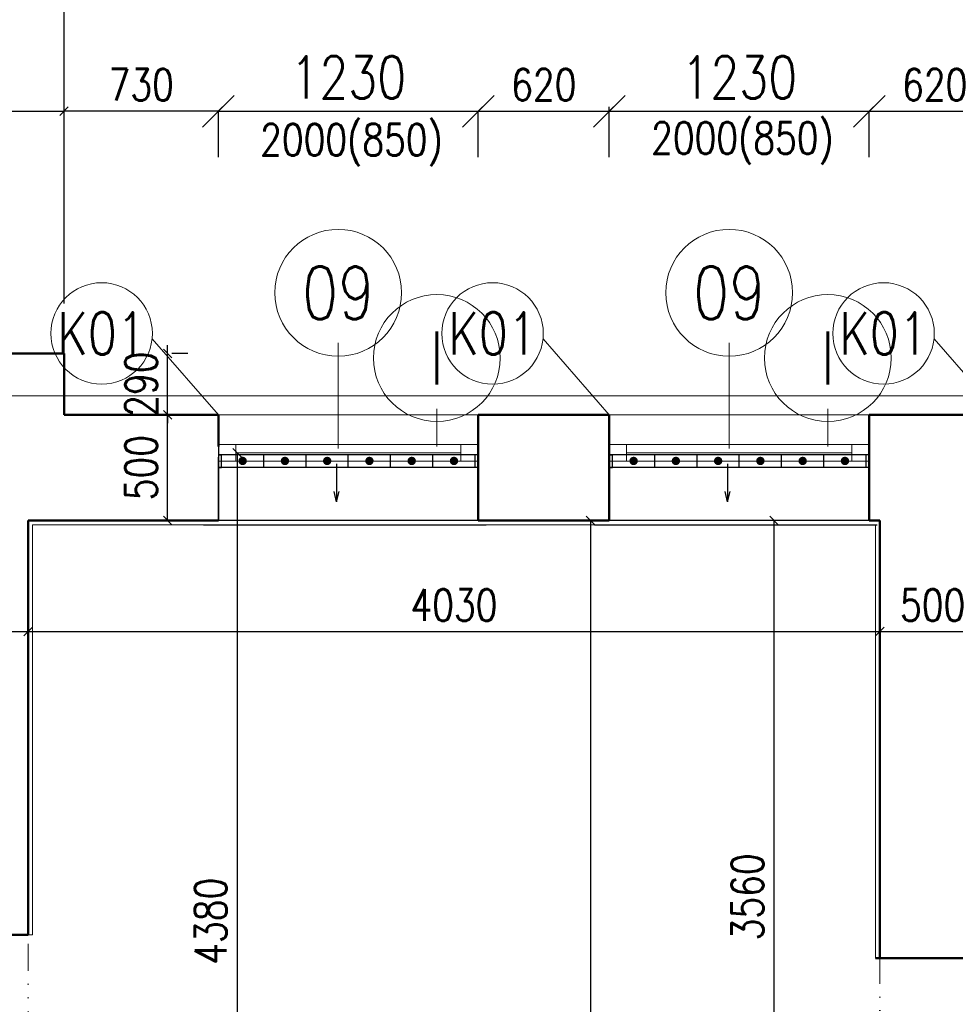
# Model space of a CAD drawing. Header units: millimetres. Extents: x -238874 to 551972, y -298952 to 658415.
# Tile 168 of 256: x 42618 to 47045, y 95312 to 99969. Entities that reach past the tile are written whole.
import ezdxf
from ezdxf.enums import TextEntityAlignment as Align

# ---------------------------------------------------------------- set-up
doc = ezdxf.new("R2010")
doc.units = ezdxf.units.MM
doc.header["$LTSCALE"] = 20
doc.linetypes.add('DIVIDE2', pattern=[15.875, 6.35, -3.175, 0, -3.175, 0, -3.175])
doc.layers.add('00_HEDVIKA _KRESBA', color=1, linetype='Continuous')
doc.layers.add('KOTY', color=8, linetype='Continuous')
doc.layers.add('00_HEDVIKA_DEMOLICE', color=2, linetype='Continuous', lineweight=30, transparency=0.3)
for name, color, linetype, lineweight in [('00_HEDVIKA_OBRYS', 1, 'Continuous', 50), ('CKBUBLINY', 1, 'Continuous', 18), ('CKBUBLINY DEMOLICE', 4, 'Continuous', 18), ('CKBUBLINY_POPIS', 3, 'Continuous', 25), ('CKKOTY', 3, 'Continuous', 18), ('CKOKNA', 30, 'Continuous', 18), ('CKSYMBOLY', 21, 'Continuous', 25), ('HEDVIKA_OKNA_PARAPET', 70, 'Continuous', 18), ('NOSNÉ', 8, 'Continuous', 50), ('PRUCHODY', 7, 'Continuous', 18)]:
    doc.layers.add(name, color=color, linetype=linetype, lineweight=lineweight)
doc.layers.add('CKNETISK', color=116, linetype='Continuous', lineweight=18, plot=False)
doc.styles.add('SIMPLEX', font='SIMPLEX.shx', dxfattribs={"width": 0.8, "bigfont": 'CAD13.shx'})
doc.styles.get("Standard").update_dxf_attribs({"font": 'simplex.shx', "width": 0.8})
doc.dimstyles.new('CADKON', dxfattribs={"dimscale": 100, "dimtxt": 2, "dimasz": 1.5, "dimexe": 0, "dimexo": 2, "dimgap": 0.6, "dimtad": 1, "dimrnd": 1, "dimtxsty": 'Standard', "dimblk1": 'OBLIQUE', "dimblk2": 'OBLIQUE', "dimsah": 1, "dimcen": 2.5, "dimadec": 1, "dimazin": 2, "dimtfac": 1, "dimtix": 1, "dimtmove": 2, "dimatfit": 3, "dimldrblk": 'OPEN30', "dimfxl": 5, "dimtfill": 1, "dimtolj": 1, "dimarcsym": 0})
doc.dimstyles.new('CKA', dxfattribs={"dimtxt": 200, "dimasz": 40, "dimexe": 20, "dimexo": 0.2, "dimgap": 50, "dimtad": 1, "dimdec": 0, "dimrnd": 1, "dimzin": 0, "dimdsep": 46, "dimtxsty": 'Standard', "dimblk1": 'OBLIQUE', "dimblk2": 'OBLIQUE', "dimsah": 1, "dimcen": 0.09, "dimclrd": 253, "dimclre": 253, "dimclrt": 253, "dimadec": 0, "dimazin": 0, "dimtfac": 1, "dimtdec": 0, "dimtix": 1, "dimtmove": 2, "dimatfit": 3, "dimfxl": 1, "dimtolj": 1, "dimtzin": 0, "dimarcsym": 0})

# ---------------------------------------------------------------- blocks, each defined once
blk = doc.blocks.new('_OBLIQUE')
at = {"color": 0, "linetype": 'ByBlock'}
blk.add_line((-0.5, -0.5), (0.5, 0.5), dxfattribs=at)
blk = doc.blocks.new('*D343')
at = {"layer": 'DEFPOINTS', "color": 0, "transparency": 16777216}
for p in [(83148, 100421), (16298, 98190), (83148, 98190)]:
    blk.add_point(p, dxfattribs=at)
at = {"layer": 'KOTY', "lineweight": -2, "transparency": 16777216}
for p, q in [((16298, 100421), (83148, 100421)), ((83148, 98570.8), (83148, 100441))]:
    blk.add_line(p, q, dxfattribs=at)
at = {"layer": 'KOTY', "lineweight": -2, "transparency": 16777216, "xscale": 40, "yscale": 40, "zscale": 40, "rotation": 180}
blk.add_blockref('_OBLIQUE', (16298, 100421), dxfattribs=at)
at = {"layer": 'KOTY', "lineweight": -2, "transparency": 16777216, "xscale": 40, "yscale": 40, "zscale": 40}
blk.add_blockref('_OBLIQUE', (83148, 100421), dxfattribs=at)
at = {"layer": 'KOTY', "transparency": 16777216, "insert": (49723, 100546), "char_height": 150, "attachment_point": 5, "style": 'SIMPLEX'}
blk.add_mtext('\\A1;66850', dxfattribs=at)
blk = doc.blocks.new('*D676')
at = {"layer": 'DEFPOINTS', "color": 0, "transparency": 16777216}
for p in [(42658, 97600), (42658, 88910), (45319.1, 88910)]:
    blk.add_point(p, dxfattribs=at)
at = {"layer": 'KOTY', "lineweight": -2, "transparency": 16777216}
for p, q in [((45319.1, 97600), (45319.1, 88910)), ((43038.7, 88910), (45339.1, 88910))]:
    blk.add_line(p, q, dxfattribs=at)
at = {"layer": 'KOTY', "lineweight": -2, "transparency": 16777216, "xscale": 40, "yscale": 40, "zscale": 40}
for p, rotation in [((45319.1, 97600), 90), ((45319.1, 88910), 270)]:
    blk.add_blockref('_OBLIQUE', p, dxfattribs=dict(at, rotation=rotation))
at = {"layer": 'KOTY', "transparency": 16777216, "insert": (45194.1, 93255), "char_height": 150, "attachment_point": 5, "rotation": 90, "style": 'SIMPLEX'}
blk.add_mtext('\\A1;8690', dxfattribs=at)
blk = doc.blocks.new('*D1342')
at = {"layer": 'DEFPOINTS', "color": 0, "transparency": 16777216}
for p in [(62698, 100104.4), (42828, 98245), (62698, 98160)]:
    blk.add_point(p, dxfattribs=at)
at = {"layer": 'KOTY', "lineweight": -2, "transparency": 16777216}
for p, q in [((62698, 98540.8), (62698, 100124.4)), ((42828, 100104.4), (62698, 100104.4))]:
    blk.add_line(p, q, dxfattribs=at)
at = {"layer": 'KOTY', "lineweight": -2, "transparency": 16777216, "xscale": 40, "yscale": 40, "zscale": 40, "rotation": 180}
blk.add_blockref('_OBLIQUE', (42828, 100104.4), dxfattribs=at)
at = {"layer": 'KOTY', "lineweight": -2, "transparency": 16777216, "xscale": 40, "yscale": 40, "zscale": 40}
blk.add_blockref('_OBLIQUE', (62698, 100104.4), dxfattribs=at)
at = {"layer": 'KOTY', "transparency": 16777216, "insert": (52763, 100229.4), "char_height": 150, "attachment_point": 5, "style": 'SIMPLEX'}
blk.add_mtext('\\A1;19870', dxfattribs=at)
blk = doc.blocks.new('*D1345')
at = {"layer": 'DEFPOINTS', "color": 0, "transparency": 16777216}
for p in [(42828, 100104.4), (42828, 98245), (32748, 98190)]:
    blk.add_point(p, dxfattribs=at)
at = {"layer": 'KOTY', "lineweight": -2, "transparency": 16777216}
for p, q in [((42828, 98625.8), (42828, 100124.4)), ((32748, 100104.4), (37513.3, 100104.4)), ((42828, 100104.4), (38127.6, 100104.4))]:
    blk.add_line(p, q, dxfattribs=at)
at = {"layer": 'KOTY', "lineweight": -2, "transparency": 16777216, "xscale": 40, "yscale": 40, "zscale": 40, "rotation": 180}
blk.add_blockref('_OBLIQUE', (32748, 100104.4), dxfattribs=at)
at = {"layer": 'KOTY', "lineweight": -2, "transparency": 16777216, "xscale": 40, "yscale": 40, "zscale": 40}
blk.add_blockref('_OBLIQUE', (42828, 100104.4), dxfattribs=at)
at = {"layer": 'KOTY', "transparency": 16777216, "insert": (37820.4, 100221.8), "char_height": 150, "attachment_point": 5, "style": 'SIMPLEX'}
blk.add_mtext('\\A1;10080', dxfattribs=at)
blk = doc.blocks.new('*D1372')
at = {"layer": 'DEFPOINTS', "color": 0, "transparency": 16777216}
for p in [(43932.2, 97920), (41796.8, 93490), (43932.2, 93490)]:
    blk.add_point(p, dxfattribs=at)
at = {"layer": 'KOTY', "lineweight": -2, "transparency": 16777216}
for p, q in [((41796.8, 97920), (41796.8, 93490)), ((43551.5, 93490), (41776.8, 93490))]:
    blk.add_line(p, q, dxfattribs=at)
at = {"layer": 'KOTY', "lineweight": -2, "transparency": 16777216, "xscale": 40, "yscale": 40, "zscale": 40}
for p, rotation in [((41796.8, 97920), 90), ((41796.8, 93490), 270)]:
    blk.add_blockref('_OBLIQUE', p, dxfattribs=dict(at, rotation=rotation))
at = {"layer": 'KOTY', "transparency": 16777216, "insert": (41671.8, 95705), "char_height": 150, "attachment_point": 5, "rotation": 90, "style": 'SIMPLEX'}
blk.add_mtext('\\A1;4380', dxfattribs=at)
blk = doc.blocks.new('*D1373')
at = {"layer": 'DEFPOINTS', "color": 0, "transparency": 16777216}
for p in [(46963.8, 97600), (46186.8, 94040), (46963.8, 94040)]:
    blk.add_point(p, dxfattribs=at)
at = {"layer": 'KOTY', "lineweight": -2, "transparency": 16777216}
for p, q in [((46186.8, 97600), (46186.8, 94040)), ((46583, 94040), (46166.8, 94040))]:
    blk.add_line(p, q, dxfattribs=at)
at = {"layer": 'KOTY', "lineweight": -2, "transparency": 16777216, "xscale": 40, "yscale": 40, "zscale": 40}
for p, rotation in [((46186.8, 97600), 90), ((46186.8, 94040), 270)]:
    blk.add_blockref('_OBLIQUE', p, dxfattribs=dict(at, rotation=rotation))
at = {"layer": 'KOTY', "transparency": 16777216, "insert": (46061.8, 95820), "char_height": 150, "attachment_point": 5, "rotation": 90, "style": 'SIMPLEX'}
blk.add_mtext('\\A1;3560', dxfattribs=at)
blk = doc.blocks.new('*D1374')
at = {"layer": 'CKKOTY', "color": 0, "lineweight": -2, "transparency": 16777216}
for p, q in [((45408, 99319), (45408, 99535.8)), ((45408, 99535.8), (46638, 99535.8)), ((46638, 99319), (46638, 99535.8))]:
    blk.add_line(p, q, dxfattribs=at)
at = {"layer": 'DEFPOINTS', "color": 0, "transparency": 16777216}
for p in [(46638, 99535.8), (45408, 99119), (46638, 99119)]:
    blk.add_point(p, dxfattribs=at)
at = {"layer": 'CKKOTY', "color": 0, "lineweight": -2, "transparency": 16777216, "xscale": 150, "yscale": 150, "zscale": 150, "rotation": 180}
blk.add_blockref('_OBLIQUE', (45408, 99535.8), dxfattribs=at)
at = {"layer": 'CKKOTY', "color": 0, "lineweight": -2, "transparency": 16777216, "xscale": 150, "yscale": 150, "zscale": 150}
blk.add_blockref('_OBLIQUE', (46638, 99535.8), dxfattribs=at)
at = {"layer": 'CKKOTY', "color": 0, "transparency": 16777216, "insert": (46023, 99695.8), "char_height": 200, "attachment_point": 5, "bg_fill": 3, "box_fill_scale": 1.1, "bg_fill_color": 256, "bg_fill_true_color": 13158600, "bg_fill_transparency": 0}
blk.add_mtext('\\A1;1230', dxfattribs=at)
blk = doc.blocks.new('_Open30')
at = {"color": 0, "lineweight": -2}
for p, q in [((-1, 0.268), (0, 0)), ((0, 0), (-1, -0.268)), ((0, 0), (-1, 0))]:
    blk.add_line(p, q, dxfattribs=at)
blk = doc.blocks.new('*D1375')
at = {"layer": 'DEFPOINTS', "color": 0, "transparency": 16777216}
for p in [(42658, 97600), (46688, 97600), (46688, 97075.3)]:
    blk.add_point(p, dxfattribs=at)
at = {"layer": 'KOTY', "lineweight": -2, "transparency": 16777216}
for p, q in [((46688, 97219.3), (46688, 97055.3)), ((42658, 97075.3), (46688, 97075.3))]:
    blk.add_line(p, q, dxfattribs=at)
at = {"layer": 'KOTY', "lineweight": -2, "transparency": 16777216, "xscale": 40, "yscale": 40, "zscale": 40, "rotation": 180}
blk.add_blockref('_OBLIQUE', (42658, 97075.3), dxfattribs=at)
at = {"layer": 'KOTY', "lineweight": -2, "transparency": 16777216, "xscale": 40, "yscale": 40, "zscale": 40}
blk.add_blockref('_OBLIQUE', (46688, 97075.3), dxfattribs=at)
at = {"layer": 'KOTY', "transparency": 16777216, "insert": (44673, 97200.3), "char_height": 150, "attachment_point": 5, "style": 'SIMPLEX'}
blk.add_mtext('\\A1;4030', dxfattribs=at)
blk = doc.blocks.new('*D1376')
at = {"layer": 'DEFPOINTS', "color": 0, "transparency": 16777216}
for p in [(43033.3, 98390), (43317.8, 98390), (42863.3, 98100)]:
    blk.add_point(p, dxfattribs=at)
at = {"layer": 'KOTY', "lineweight": -2, "transparency": 16777216}
for p, q in [((43317.8, 98390), (43317.8, 98430)), ((43317.8, 98100), (43317.8, 98390)), ((43414.1, 98390), (43337.8, 98390)), ((43317.8, 98100), (43317.8, 98060))]:
    blk.add_line(p, q, dxfattribs=at)
at = {"layer": 'KOTY', "lineweight": -2, "transparency": 16777216, "xscale": 40, "yscale": 40, "zscale": 40}
for p, rotation in [((43317.8, 98390), 270), ((43317.8, 98100), 90)]:
    blk.add_blockref('_OBLIQUE', p, dxfattribs=dict(at, rotation=rotation))
at = {"layer": 'KOTY', "transparency": 16777216, "insert": (43192.8, 98245), "char_height": 150, "attachment_point": 5, "rotation": 90, "style": 'SIMPLEX'}
blk.add_mtext('\\A1;290', dxfattribs=at)
blk = doc.blocks.new('*D1377')
at = {"layer": 'DEFPOINTS', "color": 0, "transparency": 16777216}
for p in [(42863.3, 98100), (43317.8, 98100), (42863.3, 97600)]:
    blk.add_point(p, dxfattribs=at)
at = {"layer": 'KOTY', "lineweight": -2, "transparency": 16777216}
for p, q in [((43244.1, 98100), (43337.8, 98100)), ((43317.8, 97600), (43317.8, 98100))]:
    blk.add_line(p, q, dxfattribs=at)
at = {"layer": 'KOTY', "lineweight": -2, "transparency": 16777216, "xscale": 40, "yscale": 40, "zscale": 40}
for p, rotation in [((43317.8, 98100), 90), ((43317.8, 97600), 270)]:
    blk.add_blockref('_OBLIQUE', p, dxfattribs=dict(at, rotation=rotation))
at = {"layer": 'KOTY', "transparency": 16777216, "insert": (43192.8, 97850), "char_height": 150, "attachment_point": 5, "rotation": 90, "style": 'SIMPLEX'}
blk.add_mtext('\\A1;500', dxfattribs=at)
blk = doc.blocks.new('*D1378')
at = {"layer": 'DEFPOINTS', "color": 0, "transparency": 16777216}
for p in [(42828, 99535.8), (42828, 98831.7), (43558, 98831.7)]:
    blk.add_point(p, dxfattribs=at)
at = {"layer": 'KOTY', "lineweight": -2, "transparency": 16777216}
for p, q in [((42828, 99212.5), (42828, 99555.8)), ((43558, 99535.8), (42828, 99535.8))]:
    blk.add_line(p, q, dxfattribs=at)
at = {"layer": 'KOTY', "lineweight": -2, "transparency": 16777216, "xscale": 40, "yscale": 40, "zscale": 40, "rotation": 180}
blk.add_blockref('_OBLIQUE', (42828, 99535.8), dxfattribs=at)
at = {"layer": 'KOTY', "lineweight": -2, "transparency": 16777216, "xscale": 40, "yscale": 40, "zscale": 40}
blk.add_blockref('_OBLIQUE', (43558, 99535.8), dxfattribs=at)
at = {"layer": 'KOTY', "transparency": 16777216, "insert": (43193, 99660.8), "char_height": 150, "attachment_point": 5, "style": 'SIMPLEX'}
blk.add_mtext('\\A1;730', dxfattribs=at)
blk = doc.blocks.new('*D1379')
at = {"layer": 'CKKOTY', "color": 0, "lineweight": -2, "transparency": 16777216}
for p, q in [((43558, 99319), (43558, 99535.8)), ((43558, 99535.8), (44788, 99535.8)), ((44788, 99319), (44788, 99535.8))]:
    blk.add_line(p, q, dxfattribs=at)
at = {"layer": 'DEFPOINTS', "color": 0, "transparency": 16777216}
for p in [(44788, 99535.8), (43558, 99119), (44788, 99119)]:
    blk.add_point(p, dxfattribs=at)
at = {"layer": 'CKKOTY', "color": 0, "lineweight": -2, "transparency": 16777216, "xscale": 150, "yscale": 150, "zscale": 150, "rotation": 180}
blk.add_blockref('_OBLIQUE', (43558, 99535.8), dxfattribs=at)
at = {"layer": 'CKKOTY', "color": 0, "lineweight": -2, "transparency": 16777216, "xscale": 150, "yscale": 150, "zscale": 150}
blk.add_blockref('_OBLIQUE', (44788, 99535.8), dxfattribs=at)
at = {"layer": 'CKKOTY', "color": 0, "transparency": 16777216, "insert": (44173, 99695.8), "char_height": 200, "attachment_point": 5, "bg_fill": 3, "box_fill_scale": 1.1, "bg_fill_color": 256, "bg_fill_true_color": 13158600, "bg_fill_transparency": 0}
blk.add_mtext('\\A1;1230', dxfattribs=at)
blk = doc.blocks.new('*D1380')
at = {"layer": 'DEFPOINTS', "color": 0, "transparency": 16777216}
for p in [(45408, 99535.8), (44788, 99119), (45408, 99119)]:
    blk.add_point(p, dxfattribs=at)
at = {"layer": 'KOTY', "lineweight": -2, "transparency": 16777216}
for p, q in [((44788, 99535.8), (45408, 99535.8)), ((45408, 99499.8), (45408, 99555.8))]:
    blk.add_line(p, q, dxfattribs=at)
at = {"layer": 'KOTY', "lineweight": -2, "transparency": 16777216, "xscale": 40, "yscale": 40, "zscale": 40, "rotation": 180}
blk.add_blockref('_OBLIQUE', (44788, 99535.8), dxfattribs=at)
at = {"layer": 'KOTY', "lineweight": -2, "transparency": 16777216, "xscale": 40, "yscale": 40, "zscale": 40}
blk.add_blockref('_OBLIQUE', (45408, 99535.8), dxfattribs=at)
at = {"layer": 'KOTY', "transparency": 16777216, "insert": (45098, 99660.8), "char_height": 150, "attachment_point": 5, "style": 'SIMPLEX'}
blk.add_mtext('\\A1;620', dxfattribs=at)
blk = doc.blocks.new('*D1381')
at = {"layer": 'DEFPOINTS', "color": 0, "transparency": 16777216}
for p in [(42178, 97890), (42658, 97600), (42658, 97075.3)]:
    blk.add_point(p, dxfattribs=at)
at = {"layer": 'KOTY', "lineweight": -2, "transparency": 16777216}
for p, q in [((42658, 97219.3), (42658, 97055.3)), ((42178, 97075.3), (42658, 97075.3))]:
    blk.add_line(p, q, dxfattribs=at)
at = {"layer": 'KOTY', "lineweight": -2, "transparency": 16777216, "xscale": 40, "yscale": 40, "zscale": 40, "rotation": 180}
blk.add_blockref('_OBLIQUE', (42178, 97075.3), dxfattribs=at)
at = {"layer": 'KOTY', "lineweight": -2, "transparency": 16777216, "xscale": 40, "yscale": 40, "zscale": 40}
blk.add_blockref('_OBLIQUE', (42658, 97075.3), dxfattribs=at)
at = {"layer": 'KOTY', "transparency": 16777216, "insert": (42418, 97200.3), "char_height": 150, "attachment_point": 5, "style": 'SIMPLEX'}
blk.add_mtext('\\A1;480', dxfattribs=at)
blk = doc.blocks.new('*D1382')
at = {"layer": 'DEFPOINTS', "color": 0, "transparency": 16777216}
for p in [(47258, 99535.8), (46638, 99119), (47258, 99119)]:
    blk.add_point(p, dxfattribs=at)
at = {"layer": 'KOTY', "lineweight": -2, "transparency": 16777216}
for p, q in [((46638, 99535.8), (47258, 99535.8)), ((47258, 99499.8), (47258, 99555.8))]:
    blk.add_line(p, q, dxfattribs=at)
at = {"layer": 'KOTY', "lineweight": -2, "transparency": 16777216, "xscale": 40, "yscale": 40, "zscale": 40, "rotation": 180}
blk.add_blockref('_OBLIQUE', (46638, 99535.8), dxfattribs=at)
at = {"layer": 'KOTY', "lineweight": -2, "transparency": 16777216, "xscale": 40, "yscale": 40, "zscale": 40}
blk.add_blockref('_OBLIQUE', (47258, 99535.8), dxfattribs=at)
at = {"layer": 'KOTY', "transparency": 16777216, "insert": (46948, 99660.8), "char_height": 150, "attachment_point": 5, "style": 'SIMPLEX'}
blk.add_mtext('\\A1;620', dxfattribs=at)
blk = doc.blocks.new('*D1387')
at = {"layer": 'DEFPOINTS', "color": 0, "transparency": 16777216}
for p in [(46688, 97600), (47188, 97600), (47188, 97075.3)]:
    blk.add_point(p, dxfattribs=at)
at = {"layer": 'KOTY', "lineweight": -2, "transparency": 16777216}
for p, q in [((47188, 97219.3), (47188, 97055.3)), ((46688, 97075.3), (47188, 97075.3))]:
    blk.add_line(p, q, dxfattribs=at)
at = {"layer": 'KOTY', "lineweight": -2, "transparency": 16777216, "xscale": 40, "yscale": 40, "zscale": 40, "rotation": 180}
blk.add_blockref('_OBLIQUE', (46688, 97075.3), dxfattribs=at)
at = {"layer": 'KOTY', "lineweight": -2, "transparency": 16777216, "xscale": 40, "yscale": 40, "zscale": 40}
blk.add_blockref('_OBLIQUE', (47188, 97075.3), dxfattribs=at)
at = {"layer": 'KOTY', "transparency": 16777216, "insert": (46938, 97200.3), "char_height": 150, "attachment_point": 5, "style": 'SIMPLEX'}
blk.add_mtext('\\A1;500', dxfattribs=at)
blk = doc.blocks.new('*D3363')
at = {"layer": 'DEFPOINTS', "color": 0, "transparency": 16777216}
for p in [(42828, 99535.8), (41488, 98390), (42828, 98390)]:
    blk.add_point(p, dxfattribs=at)
at = {"layer": 'KOTY', "lineweight": -2, "transparency": 16777216}
for p, q in [((41488, 99535.8), (42828, 99535.8)), ((42828, 98770.8), (42828, 99555.8))]:
    blk.add_line(p, q, dxfattribs=at)
at = {"layer": 'KOTY', "lineweight": -2, "transparency": 16777216, "xscale": 40, "yscale": 40, "zscale": 40, "rotation": 180}
blk.add_blockref('_OBLIQUE', (41488, 99535.8), dxfattribs=at)
at = {"layer": 'KOTY', "lineweight": -2, "transparency": 16777216, "xscale": 40, "yscale": 40, "zscale": 40}
blk.add_blockref('_OBLIQUE', (42828, 99535.8), dxfattribs=at)
at = {"layer": 'KOTY', "transparency": 16777216, "insert": (42158, 99660.8), "char_height": 150, "attachment_point": 5, "style": 'SIMPLEX'}
blk.add_mtext('\\A1;1340', dxfattribs=at)
blk = doc.blocks.new('*D3364')
at = {"layer": 'DEFPOINTS', "color": 0, "transparency": 16777216}
for p in [(45782.2, 97920), (43646.8, 93490), (45782.2, 93490)]:
    blk.add_point(p, dxfattribs=at)
at = {"layer": 'KOTY', "lineweight": -2, "transparency": 16777216}
for p, q in [((43646.8, 97920), (43646.8, 93490)), ((45401.5, 93490), (43626.8, 93490))]:
    blk.add_line(p, q, dxfattribs=at)
at = {"layer": 'KOTY', "lineweight": -2, "transparency": 16777216, "xscale": 40, "yscale": 40, "zscale": 40}
for p, rotation in [((43646.8, 97920), 90), ((43646.8, 93490), 270)]:
    blk.add_blockref('_OBLIQUE', p, dxfattribs=dict(at, rotation=rotation))
at = {"layer": 'KOTY', "transparency": 16777216, "insert": (43521.8, 95705), "char_height": 150, "attachment_point": 5, "rotation": 90, "style": 'SIMPLEX'}
blk.add_mtext('\\A1;4380', dxfattribs=at)
blk = doc.blocks.new('CK_BUBBLE_1_0_0')
at = {"color": 0, "linetype": 'ByBlock', "lineweight": -2}
blk.add_circle((0, 0), 1, dxfattribs=at)
blk = doc.blocks.new('*U3302')
at = {"color": 0, "linetype": 'ByBlock', "lineweight": -2}
for p, q in [((-225, 0), (-80, 0)), ((225, 0), (103, 30)), ((225, 0), (103, -30)), ((-80, 0), (27, 0)), ((27, 0), (225, 0))]:
    blk.add_line(p, q, dxfattribs=at)
at = {"color": 0, "linetype": 'Continuous', "lineweight": -2, "flags": 8}
blk.add_attdef('SPÁD', text='', height=100, dxfattribs=at).set_placement((0, 40), align=Align.CENTER)

msp = doc.modelspace()

# ---------------------------------------------------------------- hatches: boundary and pattern name
at = {"layer": '00_HEDVIKA_DEMOLICE'}
for points in [[(43692.962, 97881.784, 1), (43652.962, 97881.784, 1)], [(43892.962, 97881.784, 1), (43852.962, 97881.784, 1)], [(44092.962, 97881.784, 1), (44052.962, 97881.784, 1)], [(44292.962, 97881.784, 1), (44252.962, 97881.784, 1)], [(44492.962, 97881.784, 1), (44452.962, 97881.784, 1)], [(44692.962, 97881.784, 1), (44652.962, 97881.784, 1)], [(45542.962, 97881.784, 1), (45502.962, 97881.784, 1)], [(45742.962, 97881.784, 1), (45702.962, 97881.784, 1)], [(45942.962, 97881.784, 1), (45902.962, 97881.784, 1)], [(46142.962, 97881.784, 1), (46102.962, 97881.784, 1)], [(46342.962, 97881.784, 1), (46302.962, 97881.784, 1)], [(46542.962, 97881.784, 1), (46502.962, 97881.784, 1)]]:
    msp.add_hatch(color=256, dxfattribs=at).paths.add_polyline_path(points)

# ---------------------------------------------------------------- linework, layer by layer
at = {"layer": '00_HEDVIKA _KRESBA'}
for p, q in [((44787.962, 97600.047), (43557.962, 97600.047)), ((46637.962, 97600.047), (45407.962, 97600.047))]:
    msp.add_line(p, q, dxfattribs=at)
at = {"layer": '00_HEDVIKA_DEMOLICE'}
for p, q in [((44787.962, 97960.047), (44787.962, 97880.047)), ((43557.962, 97910.047), (43572.962, 97910.047)), ((43572.962, 97910.047), (43557.962, 97910.047)), ((43557.962, 97600.047), (43557.962, 97900.047)), ((44772.962, 97910.047), (43572.962, 97910.047)), ((43572.962, 97850.047), (43572.962, 97910.047)), ((43772.962, 97850.047), (43772.962, 97910.047)), ((43972.962, 97850.047), (43972.962, 97910.047)), ((44172.962, 97850.047), (44172.962, 97910.047)), ((44372.962, 97850.047), (44372.962, 97910.047)), ((44572.962, 97850.047), (44572.962, 97910.047)), ((44772.962, 97850.047), (44772.962, 97910.047)), ((44787.962, 97910.047), (44772.962, 97910.047)), ((44787.962, 97600.047), (44787.962, 97900.047)), ((45407.962, 97910.047), (45422.962, 97910.047)), ((45422.962, 97910.047), (45407.962, 97910.047)), ((45407.962, 97600.047), (45407.962, 97900.047)), ((46622.962, 97910.047), (45422.962, 97910.047)), ((45422.962, 97850.047), (45422.962, 97910.047)), ((45622.962, 97850.047), (45622.962, 97910.047)), ((45822.962, 97850.047), (45822.962, 97910.047)), ((46022.962, 97850.047), (46022.962, 97910.047)), ((46222.962, 97850.047), (46222.962, 97910.047)), ((46422.962, 97850.047), (46422.962, 97910.047)), ((46622.962, 97850.047), (46622.962, 97910.047)), ((46637.962, 97910.047), (46622.962, 97910.047)), ((46637.962, 97600.047), (46637.962, 97900.047)), ((43557.962, 97850.047), (43572.962, 97850.047)), ((43557.962, 97600.047), (43557.962, 97850.047)), ((43557.962, 97600.047), (43557.962, 97850.047)), ((43572.962, 97850.047), (43557.962, 97850.047)), ((44772.962, 97850.047), (43572.962, 97850.047)), ((44787.962, 97850.047), (44772.962, 97850.047)), ((44787.962, 97600.047), (44787.962, 97850.047)), ((45407.962, 97600.047), (45407.962, 97850.047)), ((45407.962, 97600.047), (45407.962, 97850.047)), ((45407.962, 97600.047), (45407.962, 97850.047)), ((45407.962, 97850.047), (45422.962, 97850.047)), ((45422.962, 97850.047), (45407.962, 97850.047)), ((46622.962, 97850.047), (45422.962, 97850.047)), ((46637.962, 97850.047), (46622.962, 97850.047)), ((46637.962, 97600.047), (46637.962, 97850.047)), ((46637.962, 97600.047), (46637.962, 97850.047)), ((43487.61, 97580.047), (44825.794, 97580.047)), ((45337.61, 97580.047), (46675.794, 97580.047))]:
    msp.add_line(p, q, dxfattribs=at)
msp.add_lwpolyline([(43557.962, 97960.047), (43557.962, 97600.047)], dxfattribs=at)
at = {"layer": '00_HEDVIKA_OBRYS'}
for points in [[(44787.962, 97960.047), (44787.962, 97600.047)], [(45407.962, 97960.047), (45407.962, 97600.047)], [(46637.962, 97960.047), (46637.962, 97600.047)]]:
    msp.add_lwpolyline(points, dxfattribs=at)
at = {"layer": 'CKBUBLINY'}
for p, q in [((43557.962, 98100.047), (43244.398, 98459.771)), ((45407.962, 98100.047), (45094.398, 98459.771)), ((47257.962, 98100.047), (46944.398, 98459.771)), ((44125.145, 98440.047), (44125.145, 97940.047)), ((45975.145, 98440.047), (45975.145, 97940.047))]:
    msp.add_line(p, q, dxfattribs=at)
at = {"layer": 'CKBUBLINY DEMOLICE'}
for p, q in [((44592.05, 98128.573), (44592.05, 97950.047)), ((46442.05, 98128.573), (46442.05, 97950.047))]:
    msp.add_line(p, q, dxfattribs=at)
at = {"layer": 'CKNETISK'}
msp.add_line((27397.962, 98190.047), (177401.712, 98190.047), dxfattribs=at)
at = {"layer": 'CKOKNA'}
for p, q in [((43639.962, 97960.047), (43557.962, 97960.047)), ((43557.962, 97960.047), (43557.962, 97880.047)), ((43639.962, 97960.047), (44705.962, 97960.047)), ((43639.962, 97960.047), (43639.962, 97880.047)), ((44705.962, 97960.047), (44705.962, 97880.047)), ((44705.962, 97960.047), (44787.962, 97960.047)), ((45489.962, 97960.047), (45407.962, 97960.047)), ((45407.962, 97960.047), (45407.962, 97880.047)), ((45489.962, 97960.047), (46555.962, 97960.047)), ((45489.962, 97960.047), (45489.962, 97880.047)), ((46555.962, 97960.047), (46555.962, 97880.047)), ((46555.962, 97960.047), (46637.962, 97960.047)), ((43639.962, 97920.047), (44705.962, 97920.047)), ((45489.962, 97920.047), (46555.962, 97920.047)), ((45489.962, 97920.047), (46555.962, 97920.047)), ((43639.962, 97880.047), (43557.962, 97880.047)), ((43639.962, 97880.047), (44705.962, 97880.047)), ((44705.962, 97880.047), (44787.962, 97880.047)), ((45489.962, 97880.047), (45407.962, 97880.047)), ((45489.962, 97880.047), (45407.962, 97880.047)), ((45489.962, 97880.047), (46555.962, 97880.047)), ((45489.962, 97880.047), (46555.962, 97880.047)), ((46555.962, 97880.047), (46637.962, 97880.047)), ((46555.962, 97880.047), (46637.962, 97880.047))]:
    msp.add_line(p, q, dxfattribs=at)
at = {"layer": 'HEDVIKA_OKNA_PARAPET'}
for p, q in [((44787.962, 97600.047), (43557.962, 97600.047)), ((46637.962, 97600.047), (45407.962, 97600.047)), ((46637.962, 97600.047), (45407.962, 97600.047))]:
    msp.add_line(p, q, dxfattribs=at)
at = {"layer": 'KOTY'}
for p, q in [((43557.962, 97950.047), (43557.962, 98100.047)), ((45407.962, 97950.047), (45407.962, 98100.047))]:
    msp.add_line(p, q, dxfattribs=at)
at = {"layer": 'NOSNÉ'}
for p, q in [((42827.962, 98390.047), (41487.962, 98390.047)), ((42827.962, 98100.047), (42827.962, 98390.047)), ((43557.962, 98100.047), (42827.962, 98100.047)), ((43557.962, 97950.047), (43557.962, 98100.047)), ((43557.962, 98000.047), (43557.962, 98100.047)), ((44787.962, 97950.047), (44787.962, 98100.047)), ((45407.962, 98100.047), (44787.962, 98100.047)), ((44787.962, 98000.047), (44787.962, 98100.047)), ((45407.962, 97950.047), (45407.962, 98100.047)), ((45407.962, 97950.047), (45407.962, 98100.047)), ((45407.962, 98000.047), (45407.962, 98100.047)), ((46637.962, 97950.047), (46637.962, 98100.047)), ((47257.962, 98100.047), (46637.962, 98100.047)), ((46637.962, 97950.047), (46637.962, 98100.047)), ((46637.962, 98000.047), (46637.962, 98100.047)), ((42657.962, 95640.047), (42657.962, 97600.047)), ((43557.962, 97600.047), (42657.962, 97600.047)), ((45407.962, 97600.047), (44787.962, 97600.047)), ((46687.962, 97600.047), (46637.962, 97600.047)), ((46687.962, 95530.047), (46687.962, 97600.047)), ((42657.962, 95640.047), (42177.962, 95640.047)), ((47187.962, 95530.047), (46667.962, 95530.047))]:
    msp.add_line(p, q, dxfattribs=at)
at = {"layer": 'PRUCHODY'}
for p, q in [((43487.962, 98100.047), (44787.962, 98100.047)), ((43557.962, 98100.047), (44787.962, 98100.047)), ((45337.962, 98100.047), (46637.962, 98100.047)), ((45407.962, 98100.047), (46637.962, 98100.047)), ((45407.962, 98100.047), (46637.962, 98100.047)), ((42677.962, 95640.047), (42677.962, 97580.047)), ((46667.962, 97580.047), (42677.962, 97580.047)), ((46667.962, 95530.047), (46667.962, 97580.047)), ((42677.962, 95640.047), (42657.962, 95640.047))]:
    msp.add_line(p, q, dxfattribs=at)
at = {"layer": 'PRUCHODY', "linetype": 'DIVIDE2'}
for p, q in [((42657.962, 91340.047), (42657.962, 95640.047)), ((46687.962, 92550.047), (46687.962, 95530.047))]:
    msp.add_line(p, q, dxfattribs=at)

# ---------------------------------------------------------------- block references
at = {"layer": 'CKBUBLINY'}
ref = msp.add_blockref('CK_BUBBLE_1_0_0', (44125.145, 98677.048), dxfattribs=dict(at, xscale=300, yscale=300, zscale=300))
ref.add_attrib('NUM1', '09', dxfattribs={"layer": 'CKBUBLINY_POPIS', "height": 250, "width": 0.8, "flags": 8}).set_placement((44125.145, 98677.048), align=Align.MIDDLE_CENTER)
ref = msp.add_blockref('CK_BUBBLE_1_0_0', (45975.145, 98677.048), dxfattribs=dict(at, xscale=300, yscale=300, zscale=300))
ref.add_attrib('NUM1', '09', dxfattribs={"layer": 'CKBUBLINY_POPIS', "height": 250, "width": 0.8, "flags": 8}).set_placement((45975.145, 98677.048), align=Align.MIDDLE_CENTER)
ref = msp.add_blockref('CK_BUBBLE_1_0_0', (43005.688, 98484.625), dxfattribs=dict(at, xscale=240, yscale=240, zscale=240))
ref.add_attrib('NUM1', 'K01', dxfattribs={"layer": 'CKBUBLINY_POPIS', "height": 200, "width": 0.8, "flags": 8}).set_placement((43005.688, 98484.625), align=Align.MIDDLE_CENTER)
ref = msp.add_blockref('CK_BUBBLE_1_0_0', (44855.688, 98484.625), dxfattribs=dict(at, xscale=240, yscale=240, zscale=240))
ref.add_attrib('NUM1', 'K01', dxfattribs={"layer": 'CKBUBLINY_POPIS', "height": 200, "width": 0.8, "flags": 8}).set_placement((44855.688, 98484.625), align=Align.MIDDLE_CENTER)
ref = msp.add_blockref('CK_BUBBLE_1_0_0', (46705.688, 98484.625), dxfattribs=dict(at, xscale=240, yscale=240, zscale=240))
ref.add_attrib('NUM1', 'K01', dxfattribs={"layer": 'CKBUBLINY_POPIS', "height": 200, "width": 0.8, "flags": 8}).set_placement((46705.688, 98484.625), align=Align.MIDDLE_CENTER)
at = {"layer": 'CKBUBLINY DEMOLICE'}
ref = msp.add_blockref('CK_BUBBLE_1_0_0', (44592.05, 98368.573), dxfattribs=dict(at, xscale=300, yscale=300, zscale=300))
ref.add_attrib('NUM1', 'I', dxfattribs={"height": 250, "width": 0.8, "flags": 8}).set_placement((44592.05, 98368.573), align=Align.MIDDLE_CENTER)
ref = msp.add_blockref('CK_BUBBLE_1_0_0', (46442.05, 98368.573), dxfattribs=dict(at, xscale=300, yscale=300, zscale=300))
ref.add_attrib('NUM1', 'I', dxfattribs={"height": 250, "width": 0.8, "flags": 8}).set_placement((46442.05, 98368.573), align=Align.MIDDLE_CENTER)
at = {"layer": 'CKSYMBOLY', "xscale": 0.4, "yscale": 0.4, "zscale": 0.4, "rotation": 269.9999999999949}
for p in [(44117.858, 97778.753), (45967.858, 97778.753)]:
    msp.add_blockref('*U3302', p, dxfattribs=at)

# ---------------------------------------------------------------- dimensions: what is measured, and where the dimension line sits
at = {"layer": 'KOTY'}
for base, p1, p2, text, picture, middle in [((83147.962, 100421.023), (16297.962, 98190.047), (83147.962, 98190.047), '66850', '*D343', (49722.962, 100546.023)), ((62697.962, 100104.432), (42827.962, 98245.047), (62697.962, 98160.047), '19870', '*D1342', (52762.962, 100229.432)), ((42827.962, 99535.817), (43557.962, 98831.701), (42827.962, 98831.701), '730', '*D1378', (43192.962, 99660.817))]:
    dim = msp.add_linear_dim(base=base, p1=p1, p2=p2, text=text, dimstyle='CKA', override={"dimtxt": 150, "dimexo": 380.774374, "dimtxsty": 'SIMPLEX', "dimse1": 1, "dimclrd": 256, "dimclre": 256, "dimclrt": 256}, dxfattribs=at)
    dim.commit()
    dim.dimension.update_dxf_attribs({"geometry": picture, "text_midpoint": middle})
dim = msp.add_linear_dim(base=(42827.962, 100104.432), p1=(32747.962, 98190.047), p2=(42827.962, 98245.047), text='10080', dimstyle='CKA', override={"dimtxt": 150, "dimexo": 380.774374, "dimtxsty": 'SIMPLEX', "dimse1": 1, "dimclrd": 256, "dimclre": 256, "dimclrt": 256}, dxfattribs=at)
dim.commit()
dim.dimension.update_dxf_attribs({"geometry": '*D1345', "text_midpoint": (37820.433, 100221.778), "dimtype": 160})
dim = msp.add_linear_dim(base=(42827.962, 99535.817), p1=(41487.962, 98390.047), p2=(42827.962, 98390.047), dimstyle='CKA', override={"dimtxt": 150, "dimexo": 380.774374, "dimtxsty": 'SIMPLEX', "dimse1": 1, "dimclrd": 256, "dimclre": 256, "dimclrt": 256}, dxfattribs=at)
dim.commit()
dim.dimension.update_dxf_attribs({"geometry": '*D3363', "text_midpoint": (42157.962, 99660.817)})
for base, p1, p2, angle, text, picture, middle in [((43317.847, 98390.047), (42863.278, 98100.047), (43033.278, 98390.047), 270, '290', '*D1376', (43192.847, 98245.047)), ((43317.847, 98100.047), (42863.278, 97600.047), (42863.278, 98100.047), 270, '500', '*D1377', (43192.847, 97850.047)), ((41796.792, 93490.047), (43932.243, 97920.047), (43932.243, 93490.047), 90, '4380', '*D1372', (41671.792, 95705.047)), ((43646.792, 93490.047), (45782.243, 97920.047), (45782.243, 93490.047), 90, '4380', '*D3364', (43521.792, 95705.047)), ((42657.962, 97075.259), (42177.962, 97890.047), (42657.962, 97600.047), 180, '480', '*D1381', (42417.962, 97200.259)), ((45319.092, 88910.047), (42657.962, 97600.047), (42657.962, 88910.047), 270, '8690', '*D676', (45194.092, 93255.047)), ((46186.792, 94040.047), (46963.766, 97600.047), (46963.766, 94040.047), 90, '3560', '*D1373', (46061.792, 95820.047)), ((46687.962, 97075.259), (42657.962, 97600.047), (46687.962, 97600.047), 180, '4030', '*D1375', (44672.962, 97200.259)), ((47187.962, 97075.259), (46687.962, 97600.047), (47187.962, 97600.047), 180, '500', '*D1387', (46937.962, 97200.259))]:
    dim = msp.add_linear_dim(base=base, p1=p1, p2=p2, angle=angle, text=text, dimstyle='CKA', override={"dimtxt": 150, "dimexo": 380.774374, "dimtxsty": 'SIMPLEX', "dimse1": 1, "dimclrd": 256, "dimclre": 256, "dimclrt": 256}, dxfattribs=at)
    dim.commit()
    dim.dimension.update_dxf_attribs({"geometry": picture, "text_midpoint": middle})

# ---------------------------------------------------------------- next in the draw order: dimensions: what is measured, and where the dimension line sits
at = {"layer": 'CKKOTY'}
for base, p1, p2, picture, middle in [((44787.962, 99535.817), (43557.962, 99119.043), (44787.962, 99119.043), '*D1379', (44172.962, 99695.817)), ((46637.962, 99535.817), (45407.962, 99119.043), (46637.962, 99119.043), '*D1374', (46022.962, 99695.817))]:
    dim = msp.add_linear_dim(base=base, p1=p1, p2=p2, text='1230', dimstyle='CADKON', dxfattribs=at)
    dim.commit()
    dim.dimension.update_dxf_attribs({"geometry": picture, "text_midpoint": middle})

# ---------------------------------------------------------------- next in the draw order: texts
at = {"layer": 'CKKOTY', "char_height": 150, "attachment_point": 5, "style": 'SIMPLEX'}
for insert in [(44187.962, 99376.063), (46037.962, 99384.063)]:
    msp.add_mtext('2000(850)', dxfattribs=dict(at, insert=insert))

# ---------------------------------------------------------------- next in the draw order: dimensions: what is measured, and where the dimension line sits
at = {"layer": 'KOTY'}
for base, p1, p2, picture, middle in [((45407.962, 99535.817), (44787.962, 99119.043), (45407.962, 99119.043), '*D1380', (45097.962, 99660.817)), ((47257.962, 99535.817), (46637.962, 99119.043), (47257.962, 99119.043), '*D1382', (46947.962, 99660.817))]:
    dim = msp.add_linear_dim(base=base, p1=p1, p2=p2, text='620', dimstyle='CKA', override={"dimtxt": 150, "dimexo": 380.774374, "dimtxsty": 'SIMPLEX', "dimse1": 1, "dimclrd": 256, "dimclre": 256, "dimclrt": 256}, dxfattribs=at)
    dim.commit()
    dim.dimension.update_dxf_attribs({"geometry": picture, "text_midpoint": middle})

doc.saveas('drawing.dxf')
